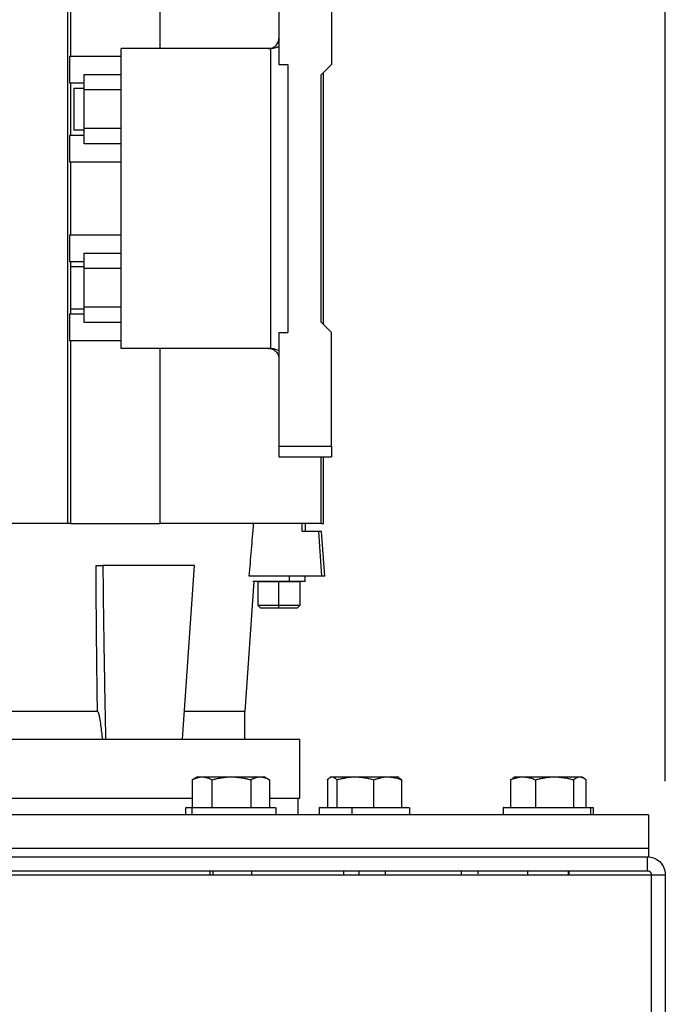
# Model space of a CAD drawing. Header units: inches. Extents: x 3 to 150, y 3 to 116.
# Tile 39 of 57: x 90.58 to 95.41, y 66.08 to 73.45. Entities that reach past the tile are written whole.
import ezdxf

# ---------------------------------------------------------------- set-up
doc = ezdxf.new("R2010")
doc.units = ezdxf.units.IN
doc.header["$LTSCALE"] = 14
doc.header["$MEASUREMENT"] = 0
doc.layers.add('DIMENSIONS', color=140, linetype='Continuous', lineweight=25)
doc.styles.add('SLDTEXTSTYLE0', font='TXT', dxfattribs={"width": 0.7})
doc.dimstyles.new('SLDDIMSTYLE1', dxfattribs={"dimtxt": 1.189453, "dimasz": 1.82, "dimexe": 0, "dimexo": 0.0625, "dimgap": 0.297363, "dimtad": 0, "dimtih": 1, "dimtoh": 1, "dimrnd": 1e-09, "dimzin": 12, "dimdsep": 46, "dimtxsty": 'SLDTEXTSTYLE0', "dimsah": 1, "dimcen": 0.09, "dimadec": 0, "dimazin": 3, "dimtfac": 1, "dimtofl": 0, "dimtmove": 0, "dimatfit": 3, "dimfxl": 0, "dimfrac": 2, "dimtolj": 1, "dimtzin": 12, "dimarcsym": 0})

# ---------------------------------------------------------------- blocks, each defined once
blk = doc.blocks.new('_D_5')
at = {"layer": 'DIMENSIONS'}
for p, q in [((78.1606, 67.7544), (78.1606, 86.8401)), ((95.4106, 67.7544), (95.4106, 86.8401)), ((78.1606, 85.0901), (83.2205, 85.0901)), ((84.8324, 85.0901), (84.433, 85.0901)), ((84.433, 85.0901), (84.433, 83.1997)), ((89.3565, 85.0901), (89.7559, 85.0901)), ((89.7559, 85.0901), (89.7559, 83.1997)), ((95.4106, 85.0901), (90.9685, 85.0901)), ((84.433, 83.1997), (84.8324, 83.1997)), ((89.7559, 83.1997), (89.3565, 83.1997))]:
    blk.add_line(p, q, dxfattribs=at)
for points in [[(78.1606, 85.0901), (79.9806, 84.8101), (79.9806, 85.3701)], [(95.4106, 85.0901), (93.5906, 85.3701), (93.5906, 84.8101)]]:
    blk.add_solid(points, dxfattribs=at)
at = {"layer": 'DIMENSIONS', "char_height": 1.16667, "attachment_point": 1, "style": 'SLDTEXTSTYLE0'}
for s, insert in [('17.25', (84.8324, 86.8603)), ('438.2', (84.8324, 84.7036))]:
    blk.add_mtext(s, dxfattribs=dict(at, insert=insert))
blk = doc.blocks.new('_D_6')
at = {"layer": 'DIMENSIONS'}
for p, q in [((76.2986, 73.3647), (76.2986, 93.4543)), ((95.4106, 67.7544), (95.4106, 93.4543)), ((76.2986, 91.7043), (81.8994, 91.7043)), ((83.5113, 91.7043), (83.1119, 91.7043)), ((83.1119, 91.7043), (83.1119, 89.8139)), ((88.0354, 91.7043), (88.4348, 91.7043)), ((88.4348, 91.7043), (88.4348, 89.8139)), ((95.4106, 91.7043), (89.6474, 91.7043)), ((83.1119, 89.8139), (83.5113, 89.8139)), ((88.4348, 89.8139), (88.0354, 89.8139))]:
    blk.add_line(p, q, dxfattribs=at)
for points in [[(76.2986, 91.7043), (78.1186, 91.4243), (78.1186, 91.9843)], [(95.4106, 91.7043), (93.5906, 91.9843), (93.5906, 91.4243)]]:
    blk.add_solid(points, dxfattribs=at)
at = {"layer": 'DIMENSIONS', "char_height": 1.16667, "attachment_point": 1, "style": 'SLDTEXTSTYLE0'}
for s, insert in [('19.11', (83.5113, 93.4745)), ('485.4', (83.5113, 91.3178))]:
    blk.add_mtext(s, dxfattribs=dict(at, insert=insert))

msp = doc.modelspace()

# ---------------------------------------------------------------- linework, layer by layer
for p, q in [((90.9412, 69.6826), (90.9412, 76.1787)), ((90.9632, 73.1787), (90.9632, 76.035)), ((91.6323, 73.2378), (91.6323, 76.035)), ((92.5208, 75.97), (92.5208, 73.1196)), ((92.9145, 75.97), (92.9145, 73.1196)), ((91.3397, 70.9937), (91.3397, 73.2378)), ((92.4565, 73.2378), (91.3397, 73.2378)), ((92.4565, 73.2378), (92.4565, 70.9937)), ((90.9545, 73.1787), (90.9545, 72.9818)), ((91.3004, 73.1787), (90.9545, 73.1787)), ((91.3397, 73.1787), (91.3004, 73.1787)), ((92.5208, 73.1196), (92.586, 73.1196)), ((92.586, 73.1196), (92.586, 71.1118)), ((92.8358, 73.0409), (92.9145, 73.1196)), ((91.0641, 72.9818), (91.0641, 73.0448)), ((91.0641, 73.0448), (91.3397, 73.0448)), ((92.8358, 71.1905), (92.8358, 73.0409)), ((92.8543, 71.172), (92.8543, 73.0594)), ((90.9545, 72.9818), (91.0641, 72.9818)), ((90.9632, 72.5881), (90.9632, 72.9818)), ((91.0641, 72.9293), (91.0641, 72.975)), ((90.9854, 72.9425), (91.0641, 72.9425)), ((91.3397, 72.9293), (91.0641, 72.9293)), ((91.0641, 72.6407), (91.0641, 72.9293)), ((91.0641, 72.6275), (90.9854, 72.6275)), ((91.3397, 72.6407), (91.0641, 72.6407)), ((91.0641, 72.595), (91.0641, 72.6407)), ((90.9545, 72.5881), (90.9545, 72.3913)), ((91.0641, 72.5881), (90.9545, 72.5881)), ((91.0641, 72.5252), (91.0641, 72.5881)), ((91.3397, 72.5252), (91.0641, 72.5252)), ((90.9545, 72.3913), (91.3397, 72.3913)), ((90.9632, 71.8401), (90.9632, 72.3913)), ((90.9545, 71.8401), (90.9545, 71.6433)), ((91.3397, 71.8401), (90.9545, 71.8401)), ((90.9545, 71.6433), (91.0641, 71.6433)), ((90.9632, 71.2496), (90.9632, 71.6433)), ((91.0641, 71.7063), (91.3397, 71.7063)), ((91.0641, 71.6433), (91.0641, 71.7063)), ((91.0641, 71.6039), (90.9611, 71.6039)), ((91.0641, 71.5907), (91.0641, 71.6364)), ((91.3397, 71.5907), (91.0641, 71.5907)), ((91.0641, 71.3021), (91.0641, 71.5907)), ((90.9611, 71.2889), (91.0641, 71.2889)), ((91.3397, 71.3021), (91.0641, 71.3021)), ((91.0641, 71.2565), (91.0641, 71.3021)), ((90.9545, 71.2496), (90.9545, 71.0527)), ((91.0641, 71.2496), (90.9545, 71.2496)), ((91.0641, 71.1866), (91.0641, 71.2496)), ((91.3397, 71.1866), (91.0641, 71.1866)), ((92.9145, 71.1118), (92.8358, 71.1905)), ((90.9545, 71.0527), (91.3004, 71.0527)), ((90.9632, 69.6826), (90.9632, 71.0527)), ((91.3004, 71.0527), (91.3397, 71.0527)), ((92.5208, 71.1118), (92.5208, 70.2614)), ((92.5208, 71.1118), (92.586, 71.1118)), ((92.9145, 70.2614), (92.9145, 71.1118)), ((92.4565, 70.9937), (91.3397, 70.9937)), ((91.6323, 69.6826), (91.6323, 70.9937)), ((92.4576, 70.9937), (92.4565, 70.9937)), ((92.5208, 70.2614), (92.5996, 70.2614)), ((92.5208, 70.2614), (92.5208, 70.1826)), ((92.5996, 70.2614), (92.9145, 70.2614)), ((92.5208, 70.1826), (92.5996, 70.1826)), ((92.5996, 70.1826), (92.9145, 70.1826)), ((92.8358, 69.6826), (92.8358, 70.1826)), ((92.8543, 69.6826), (92.8543, 70.1826)), ((90.9412, 69.6826), (90.0852, 69.6826)), ((90.9632, 69.6826), (90.9412, 69.6826)), ((92.8358, 69.6826), (91.6323, 69.6826)), ((92.6942, 69.6236), (92.6947, 69.6826)), ((92.7177, 69.6826), (92.7177, 69.6236)), ((92.8356, 69.6826), (92.8543, 69.6826)), ((92.819, 69.6236), (92.6942, 69.6236)), ((92.8402, 69.2889), (92.819, 69.6236)), ((92.8633, 69.2887), (92.8399, 69.6238)), ((91.7988, 68.0685), (91.8897, 69.3677)), ((92.8402, 69.2889), (92.2986, 69.2889)), ((92.5962, 69.2889), (92.5962, 69.2496)), ((92.7177, 69.2496), (92.7177, 69.2889)), ((92.3331, 69.2496), (92.2649, 68.2751)), ((92.3633, 69.2496), (92.3633, 69.0724)), ((92.5208, 69.0724), (92.5208, 69.2496)), ((92.6783, 69.0724), (92.6783, 69.2496)), ((92.3631, 69.0726), (92.3832, 69.0525)), ((92.5208, 69.0527), (92.5208, 69.0724)), ((92.6584, 69.0525), (92.6785, 69.0726)), ((91.1632, 68.2751), (87.658, 68.2751)), ((92.2649, 68.2751), (91.8147, 68.2751)), ((92.2649, 68.0685), (92.2649, 68.2751)), ((92.6761, 67.6265), (92.6761, 68.0685)), ((91.9109, 67.7867), (91.8716, 67.7639)), ((91.872, 67.7641), (91.872, 67.5565)), ((92.0204, 67.5565), (92.0204, 67.7641)), ((92.3091, 67.7641), (92.3091, 67.5565)), ((92.4496, 67.7639), (92.4102, 67.7867)), ((92.4492, 67.7641), (92.4492, 67.5565)), ((92.883, 67.7641), (92.883, 67.5565)), ((92.9109, 67.7867), (92.9006, 67.7807)), ((92.9531, 67.7641), (92.9531, 67.5565)), ((93.2307, 67.5565), (93.2307, 67.7641)), ((93.4206, 67.7807), (93.4102, 67.7867)), ((93.4382, 67.7641), (93.4183, 67.7768)), ((93.4382, 67.7641), (93.4382, 67.5565)), ((94.2705, 67.7728), (94.2519, 67.7641)), ((94.2519, 67.7641), (94.2519, 67.5565)), ((94.2859, 67.7867), (94.2684, 67.7765)), ((94.4398, 67.7641), (94.4398, 67.5565)), ((94.5955, 67.7865), (94.603, 67.7865)), ((94.7235, 67.7641), (94.7235, 67.5565)), ((94.8028, 67.7765), (94.7852, 67.7867)), ((94.8193, 67.5565), (94.8193, 67.7641)), ((92.6606, 67.6265), (92.6606, 67.5015)), ((91.8226, 67.5565), (91.8226, 67.5015)), ((91.8707, 67.5015), (91.8707, 67.5565)), ((92.4986, 67.5015), (92.4986, 67.5565)), ((92.8226, 67.5565), (92.8226, 67.5015)), ((93.0677, 67.5015), (93.0677, 67.5565)), ((93.4986, 67.5015), (93.4986, 67.5565)), ((94.1976, 67.5565), (94.1976, 67.5015)), ((94.8544, 67.5015), (94.8544, 67.5565)), ((94.8544, 67.5565), (94.8705, 67.5565)), ((94.8736, 67.5015), (94.8736, 67.5565)), ((95.2856, 67.5015), (78.2856, 67.5015)), ((95.2856, 67.5015), (95.2856, 67.2515)), ((95.2856, 67.2515), (78.2856, 67.2515)), ((95.2856, 67.2515), (78.2856, 67.2515)), ((95.2856, 67.2515), (95.2856, 67.189)), ((78.2952, 67.189), (95.276, 67.189)), ((95.276, 67.189), (95.276, 67.0844)), ((78.2952, 67.0844), (95.276, 67.0844)), ((92.0043, 67.0844), (92.0043, 67.0544)), ((92.0266, 67.0844), (92.0266, 67.0544)), ((92.3168, 67.0544), (92.3168, 67.0844)), ((93.0043, 67.0844), (93.0043, 67.0544)), ((93.1177, 67.0844), (93.1177, 67.0544)), ((93.3168, 67.0544), (93.3168, 67.0844)), ((93.8856, 67.0544), (93.8856, 67.0844)), ((94.0106, 67.0599), (94.0106, 67.0844)), ((94.3793, 67.0844), (94.3793, 67.0544)), ((94.683, 67.0844), (94.683, 67.0544)), ((94.6918, 67.0544), (94.6918, 67.0844)), ((78.2652, 67.0544), (95.306, 67.0544)), ((95.306, 67.0544), (95.4106, 67.0544)), ((95.306, 67.0544), (95.306, 53.0736)), ((95.4106, 67.0544), (95.4106, 53.0736))]:
    msp.add_line(p, q)
for points, knots in [([(92.4421, 73.2378), (92.4514, 73.2378), (92.4614, 73.2394), (92.4808, 73.2471), (92.4901, 73.2531), (92.5054, 73.2685), (92.5115, 73.2778), (92.5191, 73.2972), (92.5208, 73.3072), (92.5208, 73.3165)], [0, 0, 0, 0, 0.25, 0.25, 0.5, 0.5, 0.75, 0.75, 1, 1, 1, 1]), ([(92.5208, 73.2541), (92.5186, 73.253), (92.5142, 73.2508), (92.5075, 73.2479), (92.5008, 73.2454), (92.4922, 73.2426), (92.4819, 73.24), (92.4697, 73.2381), (92.4616, 73.2379), (92.4576, 73.2378)], [0, 0, 0, 0, 0.1126592, 0.2231195, 0.3316012, 0.4383371, 0.6301802, 0.8168232, 1, 1, 1, 1]), ([(90.9854, 72.9425), (90.9854, 72.9422), (90.9854, 72.9378), (90.9854, 72.9214), (90.9854, 72.9095), (90.9854, 72.8799), (90.9854, 72.8623), (90.9854, 72.824), (90.9854, 72.8033), (90.9854, 72.7621), (90.9854, 72.7415), (90.9854, 72.7037), (90.9854, 72.6864), (90.9854, 72.6577), (90.9854, 72.6462), (90.9854, 72.631), (90.9854, 72.6272), (90.9854, 72.6275)], [0, 0, 0, 0, 0.125, 0.125, 0.25, 0.25, 0.375, 0.375, 0.5, 0.5, 0.625, 0.625, 0.75, 0.75, 0.875, 0.875, 1, 1, 1, 1]), ([(92.4421, 70.9937), (92.4524, 70.9937), (92.4627, 70.9916), (92.4817, 70.9837), (92.4905, 70.9779), (92.505, 70.9633), (92.5109, 70.9546), (92.5188, 70.9355), (92.5208, 70.9252), (92.5208, 70.9149)], [0, 0, 0, 0, 0.25, 0.25, 0.5, 0.5, 0.75, 0.75, 1, 1, 1, 1]), ([(92.4576, 70.9937), (92.4596, 70.9936), (92.4636, 70.9936), (92.4696, 70.9931), (92.4756, 70.9923), (92.4816, 70.9913), (92.4877, 70.9899), (92.4964, 70.9875), (92.5076, 70.9837), (92.5164, 70.9795), (92.5208, 70.9773)], [0, 0, 0, 0, 0.09081, 0.182257, 0.274566, 0.367952, 0.462628, 0.558793, 0.775376, 1, 1, 1, 1]), ([(92.9145, 70.2614), (92.9145, 70.2596), (92.9145, 70.2562), (92.9145, 70.2511), (92.9145, 70.246), (92.9145, 70.241), (92.9145, 70.2361), (92.9145, 70.228), (92.9145, 70.2173), (92.9145, 70.2054), (92.9145, 70.1955), (92.9145, 70.189), (92.9145, 70.1851), (92.9145, 70.183), (92.9145, 70.1828), (92.9145, 70.1826)], [0, 0, 0, 0, 0.041978, 0.083605, 0.125061, 0.166527, 0.208184, 0.250211, 0.375049, 0.500065, 0.624903, 0.749919, 0.833482, 0.916358, 1, 1, 1, 1]), ([(90.9632, 69.6826), (91.088, 69.6826), (91.207, 69.6826), (91.4308, 69.6826), (91.5357, 69.6826), (91.6323, 69.6826)], [0, 0, 0, 0, 0.5, 0.5, 1, 1, 1, 1]), ([(92.2986, 69.2889), (92.3041, 69.3543), (92.3151, 69.4856), (92.326, 69.6168), (92.3314, 69.6826)], [0, 0, 0, 0, 0.498304, 1, 1, 1, 1]), ([(91.1632, 68.2751), (91.1624, 68.331), (91.1607, 68.4448), (91.1586, 68.6184), (91.1567, 68.7977), (91.155, 68.9826), (91.1534, 69.1732), (91.1526, 69.3022), (91.1521, 69.3677)], [0, 0, 0, 0, 0.153708, 0.312598, 0.476671, 0.645929, 0.820371, 1, 1, 1, 1]), ([(91.1521, 69.3677), (91.1531, 69.3677), (91.155, 69.3677), (91.1581, 69.3677), (91.1613, 69.3677), (91.1657, 69.3677), (91.1714, 69.3677), (91.1784, 69.3677), (91.1853, 69.3677), (91.1919, 69.3677), (91.1981, 69.3677), (91.2015, 69.3677), (91.2033, 69.3677)], [0, 0, 0, 0, 0.0627569, 0.1250417, 0.1873522, 0.2501853, 0.3749658, 0.5000832, 0.6244039, 0.7497074, 0.8750043, 1, 1, 1, 1]), ([(91.2033, 69.3677), (91.204, 69.2984), (91.2055, 69.1624), (91.2081, 68.9621), (91.2109, 68.7692), (91.2139, 68.5836), (91.2171, 68.4053), (91.2204, 68.2344), (91.2228, 68.123), (91.224, 68.0685)], [0, 0, 0, 0, 0.159796, 0.313946, 0.46245, 0.605306, 0.742517, 0.874081, 1, 1, 1, 1]), ([(91.8897, 69.3677), (91.8897, 69.3677), (91.8838, 69.3677), (91.8609, 69.3677), (91.8438, 69.3677), (91.7999, 69.3677), (91.7731, 69.3677), (91.7121, 69.3677), (91.6778, 69.3677), (91.6049, 69.3677), (91.5662, 69.3677), (91.4876, 69.3677), (91.4477, 69.3677), (91.3703, 69.3677), (91.3328, 69.3677), (91.2632, 69.3677), (91.2311, 69.3677), (91.2033, 69.3677)], [0, 0, 0, 0, 0.125, 0.125, 0.25, 0.25, 0.375, 0.375, 0.5, 0.5, 0.625, 0.625, 0.75, 0.75, 0.875, 0.875, 1, 1, 1, 1]), ([(92.8633, 69.2889), (92.8633, 69.2889), (92.8632, 69.2889), (92.8626, 69.2889), (92.8617, 69.2889), (92.8603, 69.2889), (92.8586, 69.2889), (92.8565, 69.2889), (92.854, 69.2889), (92.8512, 69.2889), (92.8479, 69.2889), (92.8443, 69.2889), (92.8416, 69.2889), (92.8402, 69.2889)], [0, 0, 0, 0, 0.090981, 0.181917, 0.272818, 0.363695, 0.454558, 0.545417, 0.636282, 0.727162, 0.818069, 0.909011, 1, 1, 1, 1]), ([(92.5962, 69.2496), (92.5713, 69.2496), (92.5214, 69.2496), (92.4436, 69.2496), (92.3775, 69.2496), (92.3366, 69.2496), (92.319, 69.2496), (92.324, 69.2496), (92.324, 69.2496)], [0, 0, 0, 0, 0.19996, 0.39992, 0.599881, 0.799841, 0.999801, 1, 1, 1, 1]), ([(92.3633, 69.2496), (92.3634, 69.2496), (92.3634, 69.2496), (92.364, 69.2496), (92.365, 69.2496), (92.3663, 69.2496), (92.368, 69.2496), (92.37, 69.2496), (92.3725, 69.2496), (92.378, 69.2496), (92.389, 69.2496), (92.4088, 69.2496), (92.4327, 69.2496), (92.4556, 69.2496), (92.475, 69.2496), (92.49, 69.2496), (92.5053, 69.2496), (92.5156, 69.2496), (92.5208, 69.2496)], [0, 0, 0, 0, 0.031523, 0.062824, 0.093977, 0.12506, 0.156147, 0.187317, 0.218646, 0.250208, 0.375078, 0.500037, 0.624907, 0.749867, 0.812689, 0.874911, 0.937144, 1, 1, 1, 1]), ([(92.5208, 69.2496), (92.5234, 69.2496), (92.5286, 69.2496), (92.5363, 69.2496), (92.544, 69.2496), (92.5516, 69.2496), (92.5591, 69.2496), (92.5665, 69.2496), (92.5739, 69.2496), (92.5883, 69.2496), (92.6089, 69.2496), (92.6329, 69.2496), (92.6527, 69.2496), (92.6648, 69.2496), (92.6718, 69.2496), (92.6755, 69.2496), (92.6779, 69.2496), (92.6782, 69.2496), (92.6783, 69.2496)], [0, 0, 0, 0, 0.031533, 0.06284, 0.093998, 0.125081, 0.156168, 0.187334, 0.218655, 0.250207, 0.375078, 0.500037, 0.624908, 0.749867, 0.812673, 0.874889, 0.937128, 1, 1, 1, 1]), ([(92.7177, 69.2496), (92.7147, 69.2496), (92.7087, 69.2496), (92.6639, 69.2496), (92.6188, 69.2496), (92.5962, 69.2496)], [0, 0, 0, 0, 0.333112, 0.666556, 1, 1, 1, 1]), ([(92.3633, 69.0724), (92.3633, 69.0724), (92.3674, 69.0724), (92.3832, 69.0724), (92.3949, 69.0724), (92.424, 69.0724), (92.4415, 69.0724), (92.4796, 69.0724), (92.5002, 69.0724), (92.5208, 69.0724)], [0, 0, 0, 0, 0.25, 0.25, 0.5, 0.5, 0.75, 0.75, 1, 1, 1, 1]), ([(92.5208, 69.0724), (92.5414, 69.0724), (92.562, 69.0724), (92.6001, 69.0724), (92.6176, 69.0724), (92.6468, 69.0724), (92.6584, 69.0724), (92.6742, 69.0724), (92.6783, 69.0724), (92.6783, 69.0724)], [0, 0, 0, 0, 0.25, 0.25, 0.5, 0.5, 0.75, 0.75, 1, 1, 1, 1]), ([(92.383, 69.0527), (92.383, 69.0527), (92.3866, 69.0527), (92.4004, 69.0527), (92.4106, 69.0527), (92.4361, 69.0527), (92.4514, 69.0527), (92.4848, 69.0527), (92.5028, 69.0527), (92.5208, 69.0527)], [0, 0, 0, 0, 0.25, 0.25, 0.5, 0.5, 0.75, 0.75, 1, 1, 1, 1]), ([(92.5208, 69.0527), (92.5389, 69.0527), (92.5569, 69.0527), (92.5902, 69.0527), (92.6055, 69.0527), (92.631, 69.0527), (92.6412, 69.0527), (92.655, 69.0527), (92.6586, 69.0527), (92.6586, 69.0527)], [0, 0, 0, 0, 0.25, 0.25, 0.5, 0.5, 0.75, 0.75, 1, 1, 1, 1]), ([(91.1632, 68.2751), (91.1641, 68.2751), (91.1649, 68.2744), (91.1661, 68.2728), (91.1667, 68.2719), (91.1681, 68.2691), (91.1689, 68.267), (91.171, 68.2609), (91.1721, 68.2567), (91.1752, 68.2439), (91.1769, 68.2353), (91.1816, 68.2092), (91.1842, 68.1917), (91.1914, 68.139), (91.1954, 68.1038), (91.1991, 68.0685)], [0, 0, 0, 0, 0.015625, 0.015625, 0.03125, 0.03125, 0.0625, 0.0625, 0.125, 0.125, 0.25, 0.25, 0.5, 0.5, 1, 1, 1, 1]), ([(89.4106, 68.0685), (89.4225, 68.0685), (89.4462, 68.0685), (89.4818, 68.0685), (89.5174, 68.0685), (89.553, 68.0685), (89.5886, 68.0685), (89.6241, 68.0685), (89.6597, 68.0685), (89.6952, 68.0685), (89.772, 68.0685), (89.8899, 68.0685), (90.0479, 68.0685), (90.2044, 68.0685), (90.3589, 68.0685), (90.5111, 68.0685), (90.7106, 68.0685), (90.9524, 68.0685), (91.2277, 68.0685), (91.4855, 68.0685), (91.7234, 68.0685), (91.9389, 68.0685), (92.1301, 68.0685), (92.2951, 68.0685), (92.4095, 68.0685), (92.4864, 68.0685), (92.5367, 68.0685), (92.5795, 68.0685), (92.6146, 68.0685), (92.642, 68.0685), (92.6577, 68.0685), (92.6662, 68.0685), (92.6706, 68.0685), (92.6738, 68.0685), (92.6757, 68.0685), (92.676, 68.0685), (92.6761, 68.0685)], [0, 0, 0, 0, 0.00695, 0.013896, 0.020841, 0.027785, 0.034728, 0.041672, 0.048617, 0.055564, 0.062515, 0.093767, 0.125023, 0.156276, 0.187532, 0.218785, 0.250041, 0.312531, 0.375021, 0.43751, 0.5, 0.56249, 0.62498, 0.68747, 0.74996, 0.781212, 0.812469, 0.843721, 0.874977, 0.90623, 0.937486, 0.949992, 0.962492, 0.97499, 0.987491, 1, 1, 1, 1]), ([(91.872, 67.7641), (91.8745, 67.7655), (91.8794, 67.7682), (91.8869, 67.7719), (91.8942, 67.7752), (91.9015, 67.7781), (91.9105, 67.7811), (91.9213, 67.784), (91.9338, 67.7861), (91.9421, 67.7863), (91.9462, 67.7865)], [0, 0, 0, 0, 0.1039568, 0.2057305, 0.3056638, 0.4041403, 0.5015837, 0.6698534, 0.834879, 1, 1, 1, 1]), ([(91.9111, 67.7865), (91.9109, 67.7865), (91.9081, 67.7865), (91.9179, 67.7865), (91.9367, 67.7865), (91.9462, 67.7865)], [0, 0, 0, 0, 0.028538, 0.514269, 1, 1, 1, 1]), ([(91.9462, 67.7865), (91.9478, 67.7865), (91.9511, 67.7865), (91.9564, 67.7865), (91.9619, 67.7865), (91.9677, 67.7865), (91.9738, 67.7865), (91.9801, 67.7865), (91.9922, 67.7865), (92.0113, 67.7865), (92.0389, 67.7865), (92.0685, 67.7865), (92.0946, 67.7865), (92.1159, 67.7865), (92.1321, 67.7865), (92.1484, 67.7865), (92.1593, 67.7865), (92.1648, 67.7865)], [0, 0, 0, 0, 0.035842, 0.071563, 0.107211, 0.142837, 0.178493, 0.214227, 0.250089, 0.37501, 0.500015, 0.624936, 0.74994, 0.812574, 0.874949, 0.937335, 1, 1, 1, 1]), ([(91.9462, 67.7865), (91.9483, 67.7864), (91.9525, 67.7864), (91.9588, 67.7858), (91.9661, 67.7848), (91.9745, 67.7831), (91.9868, 67.7797), (92.0022, 67.7738), (92.0143, 67.7674), (92.0204, 67.7641)], [0, 0, 0, 0, 0.083387, 0.1669, 0.250998, 0.376026, 0.502105, 0.745992, 1, 1, 1, 1]), ([(92.0204, 67.7641), (92.0253, 67.7655), (92.035, 67.7682), (92.0494, 67.7719), (92.0636, 67.7752), (92.0778, 67.778), (92.0953, 67.7811), (92.1162, 67.784), (92.1405, 67.7861), (92.1567, 67.7863), (92.1648, 67.7865)], [0, 0, 0, 0, 0.103679, 0.205188, 0.304865, 0.403091, 0.500286, 0.669005, 0.834455, 1, 1, 1, 1]), ([(92.1648, 67.7865), (92.1688, 67.7864), (92.1769, 67.7864), (92.189, 67.7858), (92.2011, 67.785), (92.2133, 67.7838), (92.2255, 67.7823), (92.2415, 67.7799), (92.2613, 67.7762), (92.2851, 67.7708), (92.301, 67.7664), (92.3091, 67.7641)], [0, 0, 0, 0, 0.08311, 0.165759, 0.248389, 0.331429, 0.415294, 0.500383, 0.662699, 0.828654, 1, 1, 1, 1]), ([(92.1648, 67.7865), (92.1679, 67.7865), (92.1741, 67.7865), (92.1835, 67.7865), (92.1927, 67.7865), (92.202, 67.7865), (92.2111, 67.7865), (92.2203, 67.7865), (92.2368, 67.7865), (92.2604, 67.7865), (92.2895, 67.7865), (92.3165, 67.7865), (92.3368, 67.7865), (92.3514, 67.7865), (92.3616, 67.7865), (92.3709, 67.7865), (92.3764, 67.7865), (92.3791, 67.7865)], [0, 0, 0, 0, 0.035842, 0.071563, 0.107211, 0.142837, 0.178493, 0.214227, 0.250089, 0.37501, 0.500015, 0.624936, 0.74994, 0.812574, 0.874949, 0.937335, 1, 1, 1, 1]), ([(92.3091, 67.7641), (92.3114, 67.7655), (92.3161, 67.7682), (92.3231, 67.7719), (92.33, 67.7752), (92.3369, 67.778), (92.3454, 67.7811), (92.3555, 67.784), (92.3674, 67.7861), (92.3752, 67.7863), (92.3791, 67.7865)], [0, 0, 0, 0, 0.103679, 0.205188, 0.304865, 0.403091, 0.500286, 0.669005, 0.834455, 1, 1, 1, 1]), ([(92.3791, 67.7865), (92.3811, 67.7864), (92.385, 67.7864), (92.3909, 67.7858), (92.3968, 67.785), (92.4027, 67.7838), (92.4086, 67.7823), (92.4164, 67.7799), (92.426, 67.7762), (92.4376, 67.7708), (92.4453, 67.7664), (92.4492, 67.7641)], [0, 0, 0, 0, 0.08311, 0.165759, 0.248389, 0.331429, 0.415294, 0.500383, 0.662699, 0.828654, 1, 1, 1, 1]), ([(92.3791, 67.7865), (92.3886, 67.7865), (92.4068, 67.7865), (92.409, 67.7865), (92.4101, 67.7865)], [0, 0, 0, 0, 0.5151329, 1, 1, 1, 1]), ([(92.883, 67.7641), (92.8842, 67.7655), (92.8865, 67.7682), (92.8901, 67.7719), (92.8935, 67.7752), (92.8969, 67.778), (92.9012, 67.7811), (92.9063, 67.784), (92.9122, 67.7861), (92.9161, 67.7863), (92.9181, 67.7865)], [0, 0, 0, 0, 0.103679, 0.205188, 0.304865, 0.403091, 0.500286, 0.669005, 0.834455, 1, 1, 1, 1]), ([(92.9181, 67.7865), (92.9189, 67.7865), (92.9204, 67.7865), (92.9232, 67.7865), (92.9263, 67.7865), (92.9298, 67.7865), (92.9335, 67.7865), (92.9376, 67.7865), (92.9456, 67.7865), (92.9592, 67.7865), (92.9804, 67.7865), (93.0047, 67.7865), (93.0272, 67.7865), (93.0463, 67.7865), (93.0611, 67.7865), (93.0763, 67.7865), (93.0867, 67.7865), (93.0919, 67.7865)], [0, 0, 0, 0, 0.035842, 0.071563, 0.107211, 0.142837, 0.178493, 0.214227, 0.250089, 0.37501, 0.500015, 0.624936, 0.74994, 0.812574, 0.874949, 0.937335, 1, 1, 1, 1]), ([(92.9181, 67.7865), (92.9191, 67.7864), (92.921, 67.7864), (92.924, 67.7858), (92.9269, 67.785), (92.9299, 67.7838), (92.9328, 67.7823), (92.9367, 67.7799), (92.9415, 67.7762), (92.9473, 67.7708), (92.9512, 67.7664), (92.9531, 67.7641)], [0, 0, 0, 0, 0.0831095, 0.1657593, 0.2483888, 0.3314287, 0.4152944, 0.5003827, 0.6626987, 0.8286537, 1, 1, 1, 1]), ([(92.9531, 67.7641), (92.9578, 67.7655), (92.9671, 67.7682), (92.981, 67.7719), (92.9948, 67.7752), (93.0084, 67.7781), (93.0253, 67.7811), (93.0453, 67.784), (93.0687, 67.7861), (93.0842, 67.7863), (93.0919, 67.7865)], [0, 0, 0, 0, 0.103957, 0.20573, 0.305664, 0.40414, 0.501584, 0.669853, 0.834879, 1, 1, 1, 1]), ([(93.0919, 67.7865), (93.0949, 67.7865), (93.101, 67.7865), (93.1101, 67.7865), (93.1193, 67.7865), (93.1285, 67.7865), (93.1378, 67.7865), (93.1471, 67.7865), (93.1642, 67.7865), (93.1892, 67.7865), (93.2215, 67.7865), (93.2527, 67.7865), (93.2774, 67.7865), (93.2961, 67.7865), (93.3096, 67.7865), (93.3224, 67.7865), (93.3304, 67.7865), (93.3344, 67.7865)], [0, 0, 0, 0, 0.035842, 0.071563, 0.107211, 0.142837, 0.178493, 0.214227, 0.250089, 0.37501, 0.500015, 0.624936, 0.74994, 0.812574, 0.874949, 0.937335, 1, 1, 1, 1]), ([(93.0919, 67.7865), (93.0958, 67.7864), (93.1037, 67.7864), (93.1154, 67.7858), (93.1292, 67.7848), (93.1448, 67.7831), (93.1678, 67.7797), (93.1966, 67.7738), (93.2192, 67.7674), (93.2307, 67.7641)], [0, 0, 0, 0, 0.083387, 0.1669, 0.250998, 0.376026, 0.502105, 0.745992, 1, 1, 1, 1]), ([(93.2307, 67.7641), (93.2342, 67.7655), (93.2411, 67.7682), (93.2515, 67.7719), (93.2618, 67.7752), (93.2719, 67.778), (93.2845, 67.7811), (93.2995, 67.784), (93.317, 67.7861), (93.3286, 67.7863), (93.3344, 67.7865)], [0, 0, 0, 0, 0.103679, 0.205188, 0.304865, 0.403091, 0.500286, 0.669005, 0.834455, 1, 1, 1, 1]), ([(93.3344, 67.7865), (93.3373, 67.7864), (93.3432, 67.7864), (93.3519, 67.7858), (93.3606, 67.785), (93.3693, 67.7838), (93.3781, 67.7823), (93.3896, 67.7799), (93.4038, 67.7762), (93.421, 67.7708), (93.4324, 67.7664), (93.4382, 67.7641)], [0, 0, 0, 0, 0.0831095, 0.1657593, 0.2483888, 0.3314287, 0.4152944, 0.5003827, 0.6626987, 0.8286537, 1, 1, 1, 1]), ([(93.3344, 67.7865), (93.3491, 67.7865), (93.3783, 67.7865), (93.4024, 67.7865), (93.4131, 67.7865), (93.4103, 67.7865), (93.4101, 67.7865)], [0, 0, 0, 0, 0.327018, 0.654036, 0.981054, 1, 1, 1, 1]), ([(94.2519, 67.7641), (94.255, 67.7655), (94.2613, 67.7682), (94.2707, 67.7719), (94.28, 67.7752), (94.2892, 67.778), (94.3006, 67.7811), (94.3142, 67.784), (94.3301, 67.7861), (94.3406, 67.7863), (94.3458, 67.7865)], [0, 0, 0, 0, 0.103679, 0.205188, 0.304865, 0.403091, 0.500286, 0.669005, 0.834455, 1, 1, 1, 1]), ([(94.2873, 67.7865), (94.2875, 67.7865), (94.2879, 67.7865), (94.3074, 67.7865), (94.333, 67.7865), (94.3458, 67.7865)], [0, 0, 0, 0, 0.262186, 0.631093, 1, 1, 1, 1]), ([(94.3458, 67.7865), (94.3479, 67.7865), (94.352, 67.7865), (94.3585, 67.7865), (94.3652, 67.7865), (94.3722, 67.7865), (94.3794, 67.7865), (94.3868, 67.7865), (94.4007, 67.7865), (94.4222, 67.7865), (94.4524, 67.7865), (94.484, 67.7865), (94.5111, 67.7865), (94.5329, 67.7865), (94.5492, 67.7865), (94.5655, 67.7865), (94.5763, 67.7865), (94.5817, 67.7865)], [0, 0, 0, 0, 0.035842, 0.071563, 0.107211, 0.142837, 0.178493, 0.214227, 0.250089, 0.37501, 0.500015, 0.624936, 0.74994, 0.812574, 0.874949, 0.937335, 1, 1, 1, 1]), ([(94.3458, 67.7865), (94.3485, 67.7864), (94.3538, 67.7864), (94.3617, 67.7858), (94.3696, 67.785), (94.3774, 67.7838), (94.3854, 67.7823), (94.3958, 67.7799), (94.4087, 67.7762), (94.4242, 67.7708), (94.4346, 67.7664), (94.4398, 67.7641)], [0, 0, 0, 0, 0.08311, 0.165759, 0.248389, 0.331429, 0.415294, 0.500383, 0.662699, 0.828654, 1, 1, 1, 1]), ([(94.4398, 67.7641), (94.4446, 67.7655), (94.4541, 67.7682), (94.4683, 67.7719), (94.4823, 67.7752), (94.4962, 67.778), (94.5134, 67.7811), (94.5339, 67.784), (94.5578, 67.7861), (94.5737, 67.7863), (94.5817, 67.7865)], [0, 0, 0, 0, 0.103679, 0.205188, 0.304865, 0.403091, 0.500286, 0.669005, 0.834455, 1, 1, 1, 1]), ([(94.5817, 67.7865), (94.5857, 67.7864), (94.5936, 67.7864), (94.6055, 67.7858), (94.6174, 67.785), (94.6294, 67.7838), (94.6414, 67.7823), (94.6571, 67.7799), (94.6766, 67.7762), (94.7, 67.7708), (94.7156, 67.7664), (94.7235, 67.7641)], [0, 0, 0, 0, 0.0831095, 0.1657593, 0.2483888, 0.3314287, 0.4152944, 0.5003827, 0.6626987, 0.8286537, 1, 1, 1, 1]), ([(94.5817, 67.7865), (94.5848, 67.7865), (94.5909, 67.7865), (94.6, 67.7865), (94.6089, 67.7865), (94.6178, 67.7865), (94.6266, 67.7865), (94.6352, 67.7865), (94.6508, 67.7865), (94.6726, 67.7865), (94.6988, 67.7865), (94.7223, 67.7865), (94.7391, 67.7865), (94.7509, 67.7865), (94.7587, 67.7865), (94.7657, 67.7865), (94.7695, 67.7865), (94.7714, 67.7865)], [0, 0, 0, 0, 0.035842, 0.071563, 0.107211, 0.142837, 0.178493, 0.214227, 0.250089, 0.37501, 0.500015, 0.624936, 0.74994, 0.812574, 0.874949, 0.937335, 1, 1, 1, 1]), ([(94.7235, 67.7641), (94.7252, 67.7655), (94.7284, 67.7682), (94.7332, 67.7719), (94.7379, 67.7752), (94.7426, 67.7781), (94.7484, 67.7811), (94.7553, 67.784), (94.7634, 67.7861), (94.7687, 67.7863), (94.7714, 67.7865)], [0, 0, 0, 0, 0.103957, 0.20573, 0.305664, 0.40414, 0.501584, 0.669853, 0.834879, 1, 1, 1, 1]), ([(94.7714, 67.7865), (94.7728, 67.7864), (94.7755, 67.7864), (94.7796, 67.7858), (94.7843, 67.7848), (94.7897, 67.7831), (94.7976, 67.7797), (94.8075, 67.7738), (94.8153, 67.7674), (94.8193, 67.7641)], [0, 0, 0, 0, 0.083387, 0.1669, 0.250998, 0.376026, 0.502105, 0.745992, 1, 1, 1, 1]), ([(87.0743, 67.6265), (87.0869, 67.6265), (87.1705, 67.6265), (87.3468, 67.6265), (87.6017, 67.6265), (87.8762, 67.6265), (88.1648, 67.6265), (88.4657, 67.6265), (88.7755, 67.6265), (89.0915, 67.6265), (89.4106, 67.6265), (89.7297, 67.6265), (90.0457, 67.6265), (90.3555, 67.6265), (90.6563, 67.6265), (90.9451, 67.6265), (91.2192, 67.6265), (91.4752, 67.6265), (91.6952, 67.6265), (91.8186, 67.6265), (91.872, 67.6265)], [0, 0, 0, 0, 0.010535, 0.069565, 0.128594, 0.187623, 0.246653, 0.305682, 0.364711, 0.42374, 0.48277, 0.541799, 0.600828, 0.659857, 0.718887, 0.777916, 0.836945, 0.895975, 0.955004, 1, 1, 1, 1]), ([(89.4106, 67.6265), (89.5174, 67.6265), (89.7312, 67.6265), (90.0487, 67.6265), (90.36, 67.6265), (90.6623, 67.6265), (90.9524, 67.6265), (91.2279, 67.6265), (91.485, 67.6265), (91.7019, 67.6265), (91.8221, 67.6265), (91.872, 67.6265)], [0, 0, 0, 0, 0.114841, 0.229681, 0.344522, 0.459362, 0.574203, 0.689044, 0.803884, 0.918725, 1, 1, 1, 1]), ([(92.4492, 67.6265), (92.4795, 67.6265), (92.5477, 67.6265), (92.6176, 67.6265), (92.6671, 67.6265), (92.6731, 67.6265), (92.6761, 67.6265)], [0, 0, 0, 0, 0.2103061, 0.4735374, 0.7367687, 1, 1, 1, 1]), ([(92.4492, 67.6265), (92.4742, 67.6265), (92.5367, 67.6265), (92.6022, 67.6265), (92.6517, 67.6265), (92.6576, 67.6265), (92.6606, 67.6265)], [0, 0, 0, 0, 0.18138, 0.454254, 0.727127, 1, 1, 1, 1]), ([(91.8287, 67.5565), (91.827, 67.5565), (91.8209, 67.5565), (91.8497, 67.5565), (91.8707, 67.5565)], [0, 0, 0, 0, 0.272746, 1, 1, 1, 1]), ([(91.8707, 67.5565), (91.8978, 67.5565), (91.9521, 67.5565), (92.077, 67.5565), (92.2113, 67.5565), (92.3394, 67.5565), (92.4378, 67.5565), (92.4941, 67.5565), (92.4929, 67.5565), (92.4925, 67.5565)], [0, 0, 0, 0, 0.150944, 0.301888, 0.452833, 0.603777, 0.754721, 0.905665, 1, 1, 1, 1]), ([(92.8279, 67.5565), (92.8264, 67.5565), (92.8195, 67.5565), (92.86, 67.5565), (92.9437, 67.5565), (93.0264, 67.5565), (93.0677, 67.5565)], [0, 0, 0, 0, 0.088231, 0.392154, 0.696077, 1, 1, 1, 1]), ([(93.0677, 67.5565), (93.1117, 67.5565), (93.1995, 67.5565), (93.3295, 67.5565), (93.431, 67.5565), (93.4919, 67.5565), (93.4928, 67.5565), (93.4932, 67.5565)], [0, 0, 0, 0, 0.212328, 0.424656, 0.636984, 0.849312, 1, 1, 1, 1]), ([(94.2007, 67.5565), (94.1997, 67.5565), (94.1915, 67.5565), (94.226, 67.5565), (94.3033, 67.5565), (94.4207, 67.5565), (94.5546, 67.5565), (94.685, 67.5565), (94.796, 67.5565), (94.835, 67.5565), (94.8544, 67.5565)], [0, 0, 0, 0, 0.019311, 0.159409, 0.299508, 0.439606, 0.579705, 0.719803, 0.859902, 1, 1, 1, 1]), ([(95.276, 67.189), (95.2936, 67.189), (95.3112, 67.1855), (95.3438, 67.172), (95.3587, 67.162), (95.3836, 67.1371), (95.3936, 67.1221), (95.4071, 67.0896), (95.4106, 67.072), (95.4106, 67.0544)], [0, 0, 0, 0, 0.25, 0.25, 0.5, 0.5, 0.75, 0.75, 1, 1, 1, 1]), ([(95.276, 67.0844), (95.277, 67.0843), (95.2789, 67.0843), (95.2818, 67.0838), (95.2847, 67.0831), (95.2884, 67.0818), (95.2928, 67.0795), (95.2973, 67.0757), (95.3011, 67.0711), (95.3039, 67.0659), (95.3057, 67.0603), (95.3059, 67.0563), (95.306, 67.0544)], [0, 0, 0, 0, 0.062773, 0.124994, 0.187275, 0.250222, 0.374951, 0.500146, 0.624875, 0.750071, 0.874919, 1, 1, 1, 1])]:
    msp.add_open_spline(points, degree=3, knots=knots)
for points in [[(92.4576, 73.2378), (92.4573, 73.2378), (92.4569, 73.2378), (92.4565, 73.2378)], [(92.8399, 69.6236), (92.8399, 69.6236), (92.8329, 69.6236), (92.819, 69.6236)]]:
    msp.add_open_spline(points, degree=3)

# ---------------------------------------------------------------- dimensions: what is measured, and where the dimension line sits
at = {"layer": 'DIMENSIONS'}
for base, p1, p2, picture, middle in [((76.2986, 91.7043), (95.4106, 67.0544), (76.2986, 72.6647), '_D_6', (85.7734, 91.7043)), ((95.4106, 85.0901), (78.1606, 67.0544), (95.4106, 67.0544), '_D_5', (87.0945, 85.0901))]:
    dim = msp.add_linear_dim(base=base, p1=p1, p2=p2, dimstyle='SLDDIMSTYLE1', dxfattribs=at)
    dim.commit()
    dim.dimension.update_dxf_attribs({"geometry": picture, "text_midpoint": middle, "dimtype": 160})

doc.saveas('drawing.dxf')
